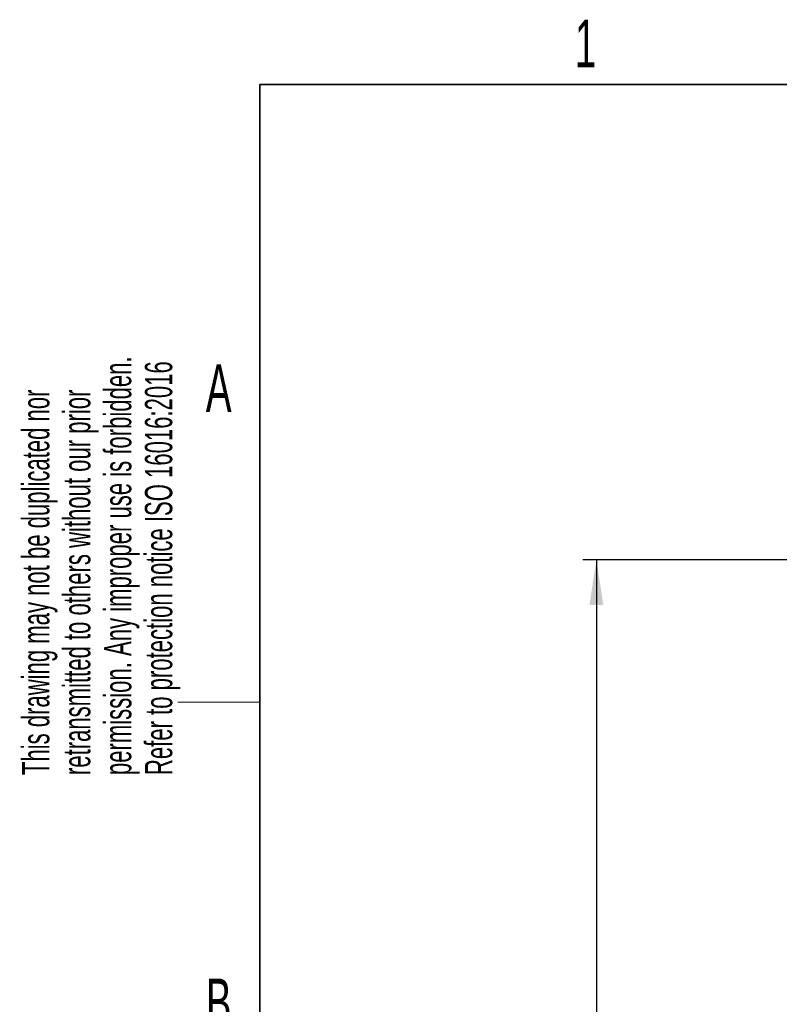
# Paper-space layout 'Blatt3' of a CAD drawing. Header units: millimetres. Extents: x 5 to 418, y 2 to 292.
# Tile 39 of 75: x 8 to 64, y 215 to 287. Entities that reach past the tile are written whole.
import ezdxf

# ---------------------------------------------------------------- set-up
doc = ezdxf.new("R2010")
doc.units = ezdxf.units.MM
doc.layers.add('SLD-0', color=7, linetype='Continuous')
doc.styles.add('SLDTEXTSTYLE1', font='TXT', dxfattribs={"width": 0.605})
doc.dimstyles.new('SLDDIMSTYLE0', dxfattribs={"dimtxt": 3.5, "dimasz": 3.302, "dimexe": 0, "dimexo": 0.0625, "dimgap": 0.875, "dimtad": 1, "dimlfac": 6, "dimrnd": 1e-09, "dimzin": 12, "dimdsep": 46, "dimtxsty": 'SLDTEXTSTYLE1', "dimsah": 1, "dimcen": 0.09, "dimadec": 0, "dimazin": 3, "dimtfac": 1, "dimtofl": 0, "dimtmove": 0, "dimatfit": 3, "dimfxl": 1, "dimfrac": 2, "dimtolj": 1, "dimtzin": 12, "dimarcsym": 0})

# ---------------------------------------------------------------- blocks, each defined once
blk = doc.blocks.new('_D_10')
at = {"layer": 'SLD-0', "color": 7}
for p, q in [((65.833, 247.673), (49.645, 247.673)), ((50.645, 247.673), (50.645, 101.839)), ((65.833, 101.839), (49.645, 101.839))]:
    blk.add_line(p, q, dxfattribs=at)
for points in [[(50.645, 247.673), (50.137, 244.371), (51.153, 244.371)], [(50.645, 101.839), (51.153, 105.141), (50.137, 105.141)]]:
    blk.add_solid(points, dxfattribs=at)
at = {"layer": 'SLD-0', "color": 7, "insert": (46.133, 170.745), "char_height": 3.5, "attachment_point": 1, "rotation": 90, "style": 'SLDTEXTSTYLE1'}
blk.add_mtext('875', dxfattribs=at)

psp = doc.layouts.new('Blatt3')

# ---------------------------------------------------------------- linework, layer by layer
at = {"layer": 'SLD-0', "lineweight": 35}
for p, q in [((408, 282.5), (26, 282.5)), ((26, 282.5), (26, 12))]:
    psp.add_line(p, q, dxfattribs=at)
at = {"layer": 'SLD-0', "lineweight": 18}
psp.add_line((20, 237.25), (26, 237.25), dxfattribs=at)

# ---------------------------------------------------------------- texts
at = {"layer": 'SLD-0', "char_height": 3.5, "attachment_point": 2, "style": 'SLDTEXTSTYLE1'}
for s, insert in [('1', (49.8527, 287.243)), ('A', (22.9816, 262.0011)), ('B', (22.9816, 217.0011))]:
    psp.add_mtext(s, dxfattribs=dict(at, insert=insert))
at = {"layer": 'SLD-0', "char_height": 2, "attachment_point": 1, "rotation": 90, "style": 'SLDTEXTSTYLE1'}
for s, insert in [('permission. Any improper use is forbidden.', (14.5783, 231.9088)), ('Refer to protection notice ISO 16016:2016', (17.5783, 231.9088)), ('retransmitted to others without our prior', (11.5783, 231.9088)), ('This drawing may not be duplicated nor', (8.5783, 231.9088))]:
    psp.add_mtext(s, dxfattribs=dict(at, insert=insert))

# ---------------------------------------------------------------- dimensions: what is measured, and where the dimension line sits
at = {"layer": 'SLD-0', "color": 7}
dim = psp.add_linear_dim(base=(50.6448, 101.8392), p1=(65.833, 247.6726), p2=(65.833, 101.8392), angle=90, dimstyle='SLDDIMSTYLE0', dxfattribs=at)
dim.commit()
dim.dimension.update_dxf_attribs({"geometry": '_D_10', "text_midpoint": (50.6448, 174.7559), "dimtype": 160})

doc.saveas('drawing.dxf')
